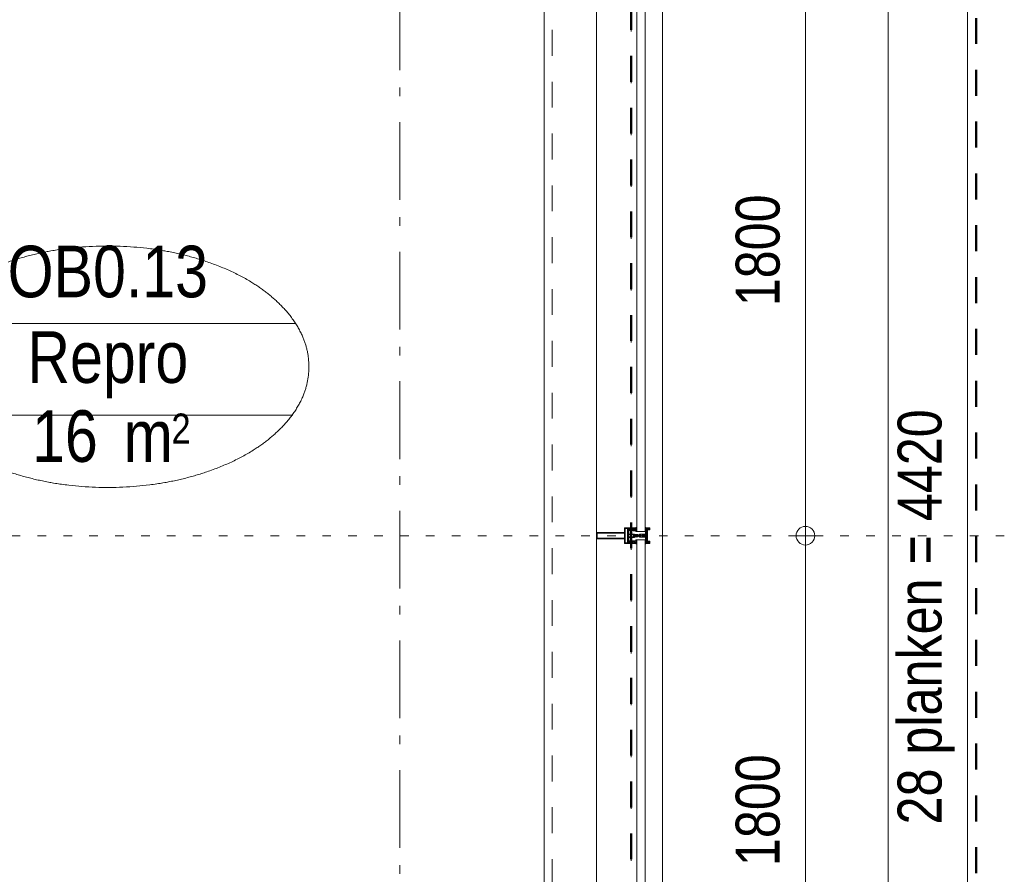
# Model space of a CAD drawing. Header units: millimetres. Extents: x 18442 to 242186, y -49554 to 63508.
# Tile 110 of 175: x 235818 to 238986, y -40047 to -37299. Entities that reach past the tile are written whole.
import ezdxf
from ezdxf.enums import TextEntityAlignment as Align

# ---------------------------------------------------------------- set-up
doc = ezdxf.new("R2010")
doc.units = ezdxf.units.MM
doc.header["$LTSCALE"] = 400
doc.header["$PDMODE"] = 1
doc.header["$PDSIZE"] = 15
for name, pattern in [('STYLE_01', [0.416641, 0.208282, -0.208359]), ('STYLE_05', [0.208282, 0.069427, -0.138855]), ('STYLE_06', [1.041641, 0.625, -0.208282, 0.069427, -0.138931])]:
    doc.linetypes.add(name, pattern=pattern)
for name, color, linetype, lineweight in [('1800_GRID', 9, 'STYLE_01', 9), ('Dimension-Buitengevel', 92, 'Continuous', 25), ('mat-glas', 140, 'Continuous', 15), ('None', 7, 'Continuous', 9), ('Ruimtenummers', 92, 'Continuous', 25)]:
    doc.layers.add(name, color=color, linetype=linetype, lineweight=lineweight)
doc.styles.add('Abadi MT Condensed Light', font='txt', dxfattribs={"height": 176.388889})
doc.styles.add('Arial Narrow', font='ARIALN.TTF', dxfattribs={"height": 211.666667})
doc.styles.get("Standard").update_dxf_attribs({"font": 'arial.ttf'})

# ---------------------------------------------------------------- blocks, each defined once
blk = doc.blocks.new('*U683')
at = {"layer": 'None', "color": 8, "linetype": 'Continuous', "lineweight": 9, "flags": 128}
for points in [[(58396.9, -32735), (58381.1, -32735), (58381.1, -32733.1), (58381.1, -32686.9), (58381.1, -32685), (58396.9, -32685), (58396.9, -32687.9), (58392.3, -32687.9), (58392.3, -32687.4), (58390.9, -32687.4), (58390.9, -32687.9), (58389, -32687.9), (58388.7, -32688.1), (58384.6, -32688.1), (58384.6, -32688.1, 0.414214), (58382.9, -32689.8), (58382.9, -32689.8), (58382.9, -32689.9, 0.414214), (58384.6, -32691.6), (58388.7, -32691.6), (58389, -32691.8), (58390.9, -32691.8), (58390.9, -32692.3), (58392.3, -32692.3), (58392.3, -32691.8), (58396.9, -32691.8), (58396.9, -32693.7), (58384.1, -32693.7), (58384.1, -32693.7, 0.414214), (58382.9, -32694.9), (58382.9, -32694.9), (58382.9, -32703.4), (58382.9, -32703.5, 0.414214), (58384.1, -32704.7), (58401.1, -32704.7), (58401.1, -32706.1), (58403.9, -32706.1), (58404.3, -32705.7), (58404.7, -32706.1), (58405.3, -32706.1), (58405.7, -32705.7), (58406.1, -32706.1), (58406.7, -32706.1), (58407.1, -32705.7), (58408, -32706.1), (58412.9, -32706.1), (58412.9, -32707.8), (58402.1, -32707.8), (58402.1, -32707.8, 0.414214), (58399.9, -32710), (58399.9, -32710), (58399.9, -32710, 0.414214), (58402.1, -32712.2), (58412.9, -32712.2), (58412.9, -32713.9), (58408, -32713.9), (58407.1, -32714.3), (58406.7, -32713.9), (58406.1, -32713.9), (58405.7, -32714.3), (58405.3, -32713.9), (58404.7, -32713.9), (58404.3, -32714.3), (58403.9, -32713.9), (58401.1, -32713.9), (58401.1, -32715.3), (58384.1, -32715.3), (58384.1, -32715.3, 0.414214), (58382.9, -32716.5), (58382.9, -32716.6), (58382.9, -32725.1), (58382.9, -32725.1, 0.414214), (58384.1, -32726.3), (58396.9, -32726.3), (58396.9, -32728.2), (58392.3, -32728.2), (58392.3, -32727.7), (58390.9, -32727.7), (58390.9, -32728.2), (58389, -32728.2), (58388.7, -32728.4), (58384.6, -32728.4), (58384.6, -32728.4, 0.414214), (58382.9, -32730.1), (58382.9, -32730.2), (58382.9, -32730.2, 0.414214), (58384.6, -32731.9), (58388.7, -32731.9), (58389, -32732.1), (58390.9, -32732.1), (58390.9, -32732.6), (58392.3, -32732.6), (58392.3, -32732.1), (58396.9, -32732.1)], [(58409.1, -32695.2), (58409.1, -32695.2, -0.390793), (58407.8, -32696.7), (58407.8, -32696.7, -0.390793), (58406.1, -32695.6), (58406.1, -32695.6, 0.352623), (58404.1, -32694), (58397.4, -32694), (58397.4, -32694, -0.414214), (58397.1, -32693.7), (58397.1, -32692.4), (58397.2, -32691.9), (58397.2, -32691.9, 0.520293), (58397.1, -32691.6), (58394.4, -32691.6), (58394.3, -32691.8), (58392.3, -32691.8), (58392.3, -32691.8, 0.577863), (58392, -32691.8), (58392, -32691.9), (58392, -32691.9, -0.366605), (58391.7, -32692.2), (58391.7, -32692.2, -0.366605), (58391.4, -32692), (58391.4, -32692, 0.130834), (58390.4, -32690.7), (58390.4, -32690.7, -0.439074), (58390.4, -32689.3), (58390.4, -32689.3, 0.133252), (58391.4, -32688), (58391.4, -32688, -0.366605), (58391.7, -32687.8), (58391.7, -32687.8, -0.366605), (58392, -32688), (58392, -32688.1), (58392, -32688.1, 0.577455), (58392.3, -32688.2), (58394.3, -32688.2), (58394.4, -32688.3), (58397.1, -32688.3), (58397.1, -32688.3, 0.52048), (58397.2, -32688.1), (58397.1, -32687.6), (58397.1, -32685.3), (58397.1, -32685.3, -0.414214), (58397.4, -32685), (58405.2, -32685), (58405.2, -32685, 0.255976), (58406.8, -32684.1), (58406.8, -32684.1, -0.749676), (58409.1, -32684.7), (58409.1, -32688.8), (58409.1, -32688.8, -0.414214), (58407.1, -32690.8), (58407.1, -32690.8, 0.402808), (58406.6, -32691.3), (58406.6, -32691.3, 0.402808), (58407, -32691.8), (58407, -32691.8, -0.233259), (58407.4, -32692), (58407.9, -32695.4), (58407.9, -32695.4, 0.419014), (58408, -32695.5), (58408, -32695.5, 0.419014), (58408.1, -32695.4), (58408.1, -32694), (58408.1, -32694, -0.414214), (58408.6, -32693.5), (58408.6, -32693.5, -0.414214), (58409.1, -32694)], [(58400.1, -32687), (58400.1, -32687, 0.414214), (58399.3, -32687.9), (58399.3, -32687.9, 0.414214), (58400.1, -32688.7), (58403, -32688.7), (58403, -32688.7, 0.414214), (58403.9, -32687.9), (58403.9, -32687.9, 0.414214), (58403, -32687)], [(58406.1, -32689.2), (58406.1, -32689.2, 0.552342), (58407.3, -32689.8), (58407.3, -32689.8, 0.263556), (58408.3, -32688.1), (58408.3, -32684.6), (58408.3, -32684.6, 0.437017), (58407.9, -32684.3), (58407.9, -32684.3, 0.437017), (58407.7, -32684.7), (58407.7, -32684.7, -0.396568), (58406.4, -32686.3), (58406.4, -32686.3, 0.418874), (58405.8, -32686.8)], [(58392.1, -32689, 0.29188), (58391.6, -32689.2), (58391.2, -32689.7), (58391.2, -32689.7, 0.344328), (58391.2, -32690.3), (58391.6, -32690.8), (58391.6, -32690.8, 0.29188), (58392.1, -32691), (58393.8, -32690.6), (58393.8, -32690.6, 0.348796), (58394.3, -32690), (58394.3, -32690, 0.348796), (58393.8, -32689.4), (58392.1, -32689)], [(58403.9, -32691.2, 0.414214), (58403, -32690.3), (58400.1, -32690.3), (58400.1, -32690.3, 0.414214), (58399.3, -32691.2), (58399.3, -32691.2, 0.414214), (58400.1, -32692), (58403, -32692), (58403, -32692, 0.414214), (58403.9, -32691.2)], [(58409.1, -32724.8), (58409.1, -32724.8, 0.390793), (58407.8, -32723.3), (58407.8, -32723.3, 0.390793), (58406.1, -32724.4), (58406.1, -32724.4, -0.352623), (58404.1, -32726), (58397.4, -32726), (58397.4, -32726, 0.414214), (58397.1, -32726.3), (58397.1, -32727.6), (58397.2, -32728.1), (58397.2, -32728.1, -0.520293), (58397.1, -32728.4), (58394.4, -32728.4), (58394.3, -32728.2), (58392.3, -32728.2), (58392.3, -32728.2, -0.577863), (58392, -32728.2), (58392, -32728.1), (58392, -32728.1, 0.366605), (58391.7, -32727.8), (58391.7, -32727.8, 0.366605), (58391.4, -32728), (58391.4, -32728, -0.130834), (58390.4, -32729.3), (58390.4, -32729.3, 0.439074), (58390.4, -32730.7), (58390.4, -32730.7, -0.133252), (58391.4, -32732), (58391.4, -32732, 0.366605), (58391.7, -32732.2), (58391.7, -32732.2, 0.366605), (58392, -32732), (58392, -32731.9), (58392, -32731.9, -0.577455), (58392.3, -32731.8), (58394.3, -32731.8), (58394.4, -32731.7), (58397.1, -32731.7), (58397.1, -32731.7, -0.52048), (58397.2, -32731.9), (58397.1, -32732.4), (58397.1, -32734.7), (58397.1, -32734.7, 0.414214), (58397.4, -32735), (58405.2, -32735), (58405.2, -32735, -0.255976), (58406.8, -32735.9), (58406.8, -32735.9, 0.749676), (58409.1, -32735.3), (58409.1, -32731.2), (58409.1, -32731.2, 0.414214), (58407.1, -32729.2), (58407.1, -32729.2, -0.402808), (58406.6, -32728.7), (58406.6, -32728.7, -0.402808), (58407, -32728.2), (58407, -32728.2, 0.233259), (58407.4, -32728), (58407.9, -32724.6), (58407.9, -32724.6, -0.419014), (58408, -32724.5), (58408, -32724.5, -0.419014), (58408.1, -32724.6), (58408.1, -32726), (58408.1, -32726, 0.414214), (58408.6, -32726.5), (58408.6, -32726.5, 0.414214), (58409.1, -32726)], [(58392.1, -32731, -0.29188), (58391.6, -32730.8), (58391.2, -32730.3), (58391.2, -32730.3, -0.344328), (58391.2, -32729.7), (58391.6, -32729.2), (58391.6, -32729.2, -0.29188), (58392.1, -32729), (58393.8, -32729.4), (58393.8, -32729.4, -0.348796), (58394.3, -32730), (58394.3, -32730, -0.348796), (58393.8, -32730.6), (58392.1, -32731)], [(58403.9, -32728.8, -0.414214), (58403, -32729.7), (58400.1, -32729.7), (58400.1, -32729.7, -0.414214), (58399.3, -32728.8), (58399.3, -32728.8, -0.414214), (58400.1, -32728), (58403, -32728), (58403, -32728, -0.414214), (58403.9, -32728.8)], [(58400.1, -32733), (58400.1, -32733, -0.414214), (58399.3, -32732.1), (58399.3, -32732.1, -0.414214), (58400.1, -32731.3), (58403, -32731.3), (58403, -32731.3, -0.414214), (58403.9, -32732.1), (58403.9, -32732.1, -0.414214), (58403, -32733)], [(58406.1, -32730.8), (58406.1, -32730.8, -0.552342), (58407.3, -32730.2), (58407.3, -32730.2, -0.263556), (58408.3, -32731.9), (58408.3, -32735.4), (58408.3, -32735.4, -0.437017), (58407.9, -32735.7), (58407.9, -32735.7, -0.437017), (58407.7, -32735.3), (58407.7, -32735.3, 0.396568), (58406.4, -32733.7), (58406.4, -32733.7, -0.418874), (58405.8, -32733.2)]]:
    blk.add_lwpolyline(points, format="xyb", close=True, dxfattribs=at)
blk.add_lwpolyline([(58382.9, -32714), (58398.6, -32714), (58398.6, -32706), (58382.9, -32706)], close=True, dxfattribs=at)
blk = doc.blocks.new('*U684')
at = {"layer": 'None', "color": 7}
blk.add_blockref('*U683', (0, 0), dxfattribs=at)
blk = doc.blocks.new('*U685')
at = {"layer": 'None', "color": 8, "linetype": 'Continuous', "lineweight": 9, "flags": 128}
for points in [[(58279.1, -32700), (58279.1, -32720), (58369.1, -32720), (58369.1, -32735), (58381.1, -32735), (58381.1, -32685), (58369.1, -32685), (58369.1, -32700)], [(58371.1, -32718), (58371.1, -32702), (58371.1, -32687), (58379.1, -32687), (58379.1, -32733), (58371.1, -32733)], [(58281.1, -32702), (58369.1, -32702), (58369.1, -32718), (58281.1, -32718)]]:
    blk.add_lwpolyline(points, close=True, dxfattribs=at)
blk = doc.blocks.new('*U686')
at = {"layer": 'None', "color": 7}
for name in ['*U685', '*U684']:
    blk.add_blockref(name, (0, 0), dxfattribs=at)
blk = doc.blocks.new('*U687')
at = {"layer": 'None', "color": 8, "linetype": 'Continuous', "lineweight": 9}
for p, q in [((58439.2, -32686), (58443.2, -32687)), ((58439.2, -32708), (58439.2, -32686)), ((58443.2, -32687), (58444.2, -32686)), ((58444.2, -32686), (58446.2, -32687)), ((58446.2, -32687), (58447.2, -32688)), ((58447.2, -32688), (58449.2, -32688)), ((58449.2, -32688), (58449.2, -32689)), ((58437.2, -32710), (58438.2, -32708)), ((58438.2, -32711), (58437.2, -32710)), ((58438.2, -32708), (58439.2, -32708)), ((58439.2, -32711), (58438.2, -32711)), ((58439.2, -32733), (58439.2, -32711)), ((58442.2, -32689), (58441.2, -32690)), ((58441.2, -32690), (58441.2, -32730)), ((58448.2, -32689), (58442.2, -32689)), ((58449.2, -32689), (58448.2, -32689)), ((58443.2, -32732), (58439.2, -32733)), ((58441.2, -32730), (58442.2, -32730)), ((58442.2, -32730), (58448.2, -32730)), ((58444.2, -32733), (58443.2, -32732)), ((58446.2, -32732), (58444.2, -32733)), ((58447.2, -32732), (58446.2, -32732)), ((58449.2, -32731), (58447.2, -32732)), ((58448.2, -32730), (58449.2, -32730)), ((58449.2, -32730), (58449.2, -32731))]:
    blk.add_line(p, q, dxfattribs=at)
at = {"layer": 'None', "color": 8, "linetype": 'Continuous', "lineweight": 9, "flags": 128}
blk.add_lwpolyline([(58439.2, -32733), (58439.2, -32711), (58438.2, -32711), (58437.2, -32710), (58438.2, -32708), (58439.2, -32708), (58439.2, -32686), (58443.2, -32687), (58443.2, -32687), (58443.2, -32687), (58444.2, -32686), (58444.2, -32686), (58446.2, -32687), (58447.2, -32688), (58449.2, -32688), (58449.2, -32689), (58449.2, -32689), (58448.2, -32689), (58442.2, -32689), (58441.2, -32690), (58441.2, -32730), (58442.2, -32730), (58448.2, -32730), (58449.2, -32730), (58449.2, -32731), (58449.2, -32731), (58447.2, -32732), (58446.2, -32732), (58444.2, -32733), (58444.2, -32733), (58443.2, -32732), (58443.2, -32732), (58443.2, -32732)], close=True, dxfattribs=at)
at = {"layer": 'None', "color": 0, "flags": 1}
blk.add_attdef('GRUPPE', (58437.2, -32740.6), '', height=4.23, dxfattribs=at)
blk = doc.blocks.new('*U688')
at = {"layer": 'None', "color": 8, "linetype": 'Continuous', "lineweight": 9}
for p, q in [((58404.2, -32710), (58405.2, -32709)), ((58405.2, -32711), (58404.2, -32710)), ((58405.2, -32709), (58406.2, -32708)), ((58406.2, -32709), (58405.2, -32710)), ((58405.2, -32710), (58406.2, -32711)), ((58406.2, -32712), (58405.2, -32711)), ((58406.2, -32708), (58407.2, -32708)), ((58408.2, -32709), (58406.2, -32709)), ((58406.2, -32711), (58408.2, -32711)), ((58407.2, -32712), (58406.2, -32712)), ((58407.2, -32708), (58409.2, -32708)), ((58409.2, -32712), (58407.2, -32712)), ((58409.2, -32709), (58408.2, -32709)), ((58408.2, -32711), (58409.2, -32711)), ((58409.2, -32708), (58410.2, -32708)), ((58410.2, -32709), (58409.2, -32709)), ((58409.2, -32711), (58410.2, -32711)), ((58410.2, -32712), (58409.2, -32712)), ((58410.2, -32708), (58412.2, -32708)), ((58412.2, -32709), (58410.2, -32709)), ((58410.2, -32711), (58412.2, -32711)), ((58412.2, -32712), (58410.2, -32712)), ((58412.2, -32708), (58414.2, -32708)), ((58414.2, -32709), (58412.2, -32709)), ((58412.2, -32711), (58413.2, -32711)), ((58414.2, -32712), (58412.2, -32712)), ((58413.2, -32711), (58414.2, -32711)), ((58414.2, -32708), (58415.2, -32708)), ((58416.2, -32709), (58414.2, -32709)), ((58414.2, -32711), (58416.2, -32711)), ((58415.2, -32712), (58414.2, -32712)), ((58415.2, -32708), (58416.2, -32708)), ((58416.2, -32712), (58415.2, -32712)), ((58416.2, -32708), (58417.2, -32707)), ((58417.2, -32710), (58416.2, -32709)), ((58416.2, -32711), (58417.2, -32710)), ((58417.2, -32713), (58416.2, -32712)), ((58417.2, -32707), (58417.2, -32705)), ((58417.2, -32705), (58434.2, -32705)), ((58417.2, -32715), (58417.2, -32713)), ((58434.2, -32715), (58417.2, -32715)), ((58419.2, -32709), (58418.2, -32710)), ((58418.2, -32710), (58419.2, -32712)), ((58419.2, -32706), (58419.2, -32707)), ((58422.2, -32706), (58419.2, -32706)), ((58419.2, -32707), (58419.2, -32709)), ((58419.2, -32712), (58419.2, -32713)), ((58419.2, -32713), (58419.2, -32714)), ((58419.2, -32714), (58422.2, -32714)), ((58421.2, -32710), (58422.2, -32708)), ((58422.2, -32712), (58421.2, -32710)), ((58423.2, -32707), (58422.2, -32706)), ((58422.2, -32707), (58423.2, -32707)), ((58422.2, -32708), (58422.2, -32707)), ((58422.2, -32713), (58422.2, -32712)), ((58423.2, -32713), (58422.2, -32713)), ((58422.2, -32714), (58423.2, -32713)), ((58428.2, -32707), (58426.2, -32709)), ((58426.2, -32709), (58426.2, -32711)), ((58426.2, -32711), (58428.2, -32713)), ((58429.2, -32706), (58428.2, -32707)), ((58428.2, -32713), (58429.2, -32714)), ((58433.2, -32706), (58429.2, -32706)), ((58429.2, -32714), (58433.2, -32714)), ((58433.2, -32707), (58433.2, -32706)), ((58434.2, -32707), (58433.2, -32707)), ((58433.2, -32713), (58434.2, -32713)), ((58433.2, -32714), (58433.2, -32713)), ((58434.2, -32705), (58435.2, -32705)), ((58435.2, -32707), (58434.2, -32707)), ((58434.2, -32713), (58435.2, -32713)), ((58435.2, -32715), (58434.2, -32715)), ((58435.2, -32705), (58435.2, -32706)), ((58435.2, -32706), (58435.2, -32707)), ((58435.2, -32713), (58435.2, -32714)), ((58435.2, -32714), (58435.2, -32715))]:
    blk.add_line(p, q, dxfattribs=at)
at = {"layer": 'None', "color": 8, "linetype": 'Continuous', "lineweight": 9, "flags": 128}
for points in [[(58417.2, -32705), (58434.2, -32705), (58435.2, -32705), (58435.2, -32706), (58435.2, -32707), (58434.2, -32707), (58433.2, -32707), (58433.2, -32707), (58433.2, -32706), (58429.2, -32706), (58428.2, -32707), (58426.2, -32709), (58426.2, -32711), (58428.2, -32713), (58429.2, -32714), (58433.2, -32714), (58433.2, -32713), (58433.2, -32713), (58434.2, -32713), (58435.2, -32713), (58435.2, -32714), (58435.2, -32715), (58434.2, -32715), (58417.2, -32715), (58417.2, -32713), (58416.2, -32712), (58415.2, -32712), (58414.2, -32712), (58412.2, -32712), (58410.2, -32712), (58410.2, -32712), (58410.2, -32712), (58409.2, -32712), (58407.2, -32712), (58406.2, -32712), (58405.2, -32711), (58405.2, -32711), (58404.2, -32710), (58405.2, -32709), (58405.2, -32709), (58406.2, -32708), (58407.2, -32708), (58409.2, -32708), (58410.2, -32708), (58410.2, -32708), (58410.2, -32708), (58412.2, -32708), (58414.2, -32708), (58415.2, -32708), (58416.2, -32708), (58417.2, -32707)], [(58419.2, -32713), (58419.2, -32714), (58422.2, -32714), (58423.2, -32713), (58423.2, -32713), (58422.2, -32713), (58422.2, -32712), (58421.2, -32710), (58422.2, -32708), (58422.2, -32707), (58423.2, -32707), (58422.2, -32706), (58419.2, -32706), (58419.2, -32707), (58419.2, -32709), (58418.2, -32710), (58419.2, -32712)]]:
    blk.add_lwpolyline(points, close=True, dxfattribs=at)
blk.add_lwpolyline([(58416.2, -32711), (58417.2, -32710), (58416.2, -32709), (58414.2, -32709), (58414.2, -32709), (58412.2, -32709), (58410.2, -32709), (58409.2, -32709), (58409.2, -32709), (58408.2, -32709), (58408.2, -32709), (58406.2, -32709), (58405.2, -32710), (58406.2, -32711), (58408.2, -32711), (58408.2, -32711), (58409.2, -32711), (58409.2, -32711), (58410.2, -32711), (58412.2, -32711), (58413.2, -32711), (58413.2, -32711), (58414.2, -32711), (58414.2, -32711), (58416.2, -32711)], dxfattribs=at)
at = {"layer": 'None', "color": 0, "flags": 1}
blk.add_attdef('GRUPPE', (58404.2, -32722.6), '', height=4.23, dxfattribs=at)
blk = doc.blocks.new('*U689')
at = {"layer": 'None', "color": 8, "linetype": 'Continuous', "lineweight": 9}
for p, q in [((58436.2, -32683), (58436.2, -32685)), ((58437.2, -32683), (58436.2, -32683)), ((58436.2, -32685), (58437.2, -32686)), ((58437.2, -32687), (58436.2, -32688)), ((58436.2, -32688), (58437.2, -32689)), ((58437.2, -32684), (58437.2, -32683)), ((58438.2, -32685), (58437.2, -32684)), ((58437.2, -32686), (58437.2, -32687)), ((58439.2, -32685), (58438.2, -32685)), ((58439.2, -32708), (58439.2, -32685)), ((58431.2, -32707), (58428.2, -32709)), ((58428.2, -32709), (58428.2, -32710)), ((58428.2, -32710), (58428.2, -32711)), ((58428.2, -32711), (58431.2, -32713)), ((58429.2, -32710), (58430.2, -32709)), ((58430.2, -32711), (58429.2, -32710)), ((58430.2, -32709), (58434.2, -32709)), ((58434.2, -32711), (58430.2, -32711)), ((58431.2, -32706), (58431.2, -32707)), ((58432.2, -32707), (58431.2, -32706)), ((58431.2, -32714), (58432.2, -32713)), ((58431.2, -32713), (58431.2, -32714)), ((58432.2, -32708), (58432.2, -32707)), ((58434.2, -32708), (58432.2, -32708)), ((58432.2, -32712), (58434.2, -32712)), ((58432.2, -32713), (58432.2, -32712)), ((58436.2, -32707), (58434.2, -32708)), ((58434.2, -32709), (58435.2, -32710)), ((58435.2, -32710), (58434.2, -32711)), ((58434.2, -32712), (58436.2, -32713)), ((58437.2, -32689), (58436.2, -32690)), ((58436.2, -32690), (58437.2, -32691)), ((58437.2, -32691), (58436.2, -32692)), ((58436.2, -32692), (58436.2, -32693)), ((58436.2, -32693), (58437.2, -32693)), ((58436.2, -32694), (58436.2, -32695)), ((58437.2, -32694), (58436.2, -32694)), ((58436.2, -32695), (58437.2, -32695)), ((58436.2, -32696), (58436.2, -32697)), ((58437.2, -32696), (58436.2, -32696)), ((58436.2, -32697), (58437.2, -32699)), ((58437.2, -32707), (58436.2, -32707)), ((58436.2, -32713), (58437.2, -32713)), ((58437.2, -32693), (58437.2, -32694)), ((58437.2, -32695), (58437.2, -32696)), ((58437.2, -32699), (58437.2, -32705)), ((58437.2, -32705), (58437.2, -32707)), ((58437.2, -32710), (58438.2, -32709)), ((58438.2, -32711), (58437.2, -32710)), ((58437.2, -32713), (58437.2, -32715)), ((58437.2, -32715), (58437.2, -32721)), ((58438.2, -32709), (58439.2, -32708)), ((58439.2, -32712), (58438.2, -32711)), ((58439.2, -32735), (58439.2, -32712)), ((58437.2, -32721), (58436.2, -32723)), ((58436.2, -32723), (58436.2, -32724)), ((58436.2, -32724), (58437.2, -32724)), ((58436.2, -32725), (58436.2, -32726)), ((58437.2, -32725), (58436.2, -32725)), ((58436.2, -32726), (58437.2, -32726)), ((58436.2, -32727), (58436.2, -32728)), ((58437.2, -32727), (58436.2, -32727)), ((58436.2, -32728), (58437.2, -32729)), ((58437.2, -32729), (58436.2, -32730)), ((58436.2, -32730), (58437.2, -32731)), ((58437.2, -32731), (58436.2, -32732)), ((58436.2, -32732), (58437.2, -32733)), ((58437.2, -32733), (58436.2, -32735)), ((58436.2, -32735), (58436.2, -32737)), ((58436.2, -32737), (58437.2, -32737)), ((58437.2, -32724), (58437.2, -32725)), ((58437.2, -32726), (58437.2, -32727)), ((58437.2, -32736), (58439.2, -32735)), ((58437.2, -32737), (58437.2, -32736))]:
    blk.add_line(p, q, dxfattribs=at)
at = {"layer": 'None', "color": 8, "linetype": 'Continuous', "lineweight": 9, "flags": 128}
blk.add_lwpolyline([(58439.2, -32685), (58438.2, -32685), (58437.2, -32684), (58437.2, -32683), (58436.2, -32683), (58436.2, -32683), (58436.2, -32683), (58436.2, -32683), (58436.2, -32683), (58436.2, -32683), (58436.2, -32685), (58437.2, -32686), (58437.2, -32687), (58436.2, -32688), (58436.2, -32688), (58436.2, -32688), (58436.2, -32688), (58436.2, -32688), (58437.2, -32689), (58437.2, -32689), (58437.2, -32689), (58437.2, -32689), (58437.2, -32689), (58436.2, -32690), (58436.2, -32690), (58436.2, -32690), (58436.2, -32690), (58436.2, -32690), (58437.2, -32691), (58437.2, -32691), (58437.2, -32691), (58437.2, -32691), (58436.2, -32692), (58436.2, -32692), (58436.2, -32692), (58436.2, -32692), (58436.2, -32693), (58437.2, -32693), (58437.2, -32693), (58437.2, -32694), (58437.2, -32694), (58436.2, -32694), (58436.2, -32694), (58436.2, -32694), (58436.2, -32695), (58436.2, -32695), (58437.2, -32695), (58437.2, -32695), (58437.2, -32696), (58437.2, -32696), (58437.2, -32696), (58436.2, -32696), (58436.2, -32696), (58436.2, -32697), (58436.2, -32697), (58436.2, -32697), (58436.2, -32697), (58437.2, -32699), (58437.2, -32705), (58437.2, -32707), (58436.2, -32707), (58434.2, -32708), (58432.2, -32708), (58432.2, -32708), (58432.2, -32708), (58432.2, -32707), (58432.2, -32707), (58431.2, -32706), (58431.2, -32707), (58428.2, -32709), (58428.2, -32710), (58428.2, -32711), (58431.2, -32713), (58431.2, -32714), (58432.2, -32713), (58432.2, -32713), (58432.2, -32712), (58432.2, -32712), (58432.2, -32712), (58434.2, -32712), (58436.2, -32713), (58437.2, -32713), (58437.2, -32715), (58437.2, -32721), (58436.2, -32723), (58436.2, -32723), (58436.2, -32723), (58436.2, -32723), (58436.2, -32724), (58436.2, -32724), (58437.2, -32724), (58437.2, -32724), (58437.2, -32724), (58437.2, -32725), (58436.2, -32725), (58436.2, -32725), (58436.2, -32726), (58436.2, -32726), (58436.2, -32726), (58437.2, -32726), (58437.2, -32726), (58437.2, -32727), (58437.2, -32727), (58436.2, -32727), (58436.2, -32728), (58436.2, -32728), (58436.2, -32728), (58436.2, -32728), (58437.2, -32729), (58437.2, -32729), (58437.2, -32729), (58437.2, -32729), (58437.2, -32729), (58436.2, -32730), (58436.2, -32730), (58436.2, -32730), (58436.2, -32730), (58436.2, -32730), (58437.2, -32731), (58437.2, -32731), (58437.2, -32731), (58437.2, -32731), (58437.2, -32731), (58436.2, -32732), (58436.2, -32732), (58436.2, -32732), (58436.2, -32732), (58436.2, -32732), (58437.2, -32733), (58437.2, -32733), (58436.2, -32735), (58436.2, -32737), (58436.2, -32737), (58436.2, -32737), (58436.2, -32737), (58436.2, -32737), (58436.2, -32737), (58437.2, -32737), (58437.2, -32736), (58439.2, -32735), (58439.2, -32712), (58439.2, -32712), (58438.2, -32711), (58437.2, -32710), (58438.2, -32709), (58439.2, -32708), (58439.2, -32708), (58439.2, -32685)], dxfattribs=at)
blk.add_lwpolyline([(58430.2, -32711), (58429.2, -32710), (58430.2, -32709), (58434.2, -32709), (58435.2, -32710), (58434.2, -32711)], close=True, dxfattribs=at)
at = {"layer": 'None', "color": 0, "flags": 1}
blk.add_attdef('GRUPPE', (58428.2, -32744.6), '', height=4.23, dxfattribs=at)
blk = doc.blocks.new('*U690')
at = {"layer": 'None', "color": 8, "linetype": 'Continuous', "lineweight": 9}
for p, q in [((58451.2, -32685), (58439.2, -32685)), ((58439.2, -32685), (58439.2, -32686)), ((58439.2, -32686), (58443.2, -32687)), ((58443.2, -32687), (58444.2, -32686)), ((58444.2, -32686), (58450.2, -32686)), ((58450.2, -32686), (58450.2, -32690)), ((58451.2, -32691), (58451.2, -32685)), ((58442.2, -32690), (58442.2, -32729)), ((58450.2, -32690), (58442.2, -32690)), ((58443.2, -32691), (58451.2, -32691)), ((58443.2, -32728), (58443.2, -32691)), ((58443.2, -32733), (58439.2, -32734)), ((58439.2, -32734), (58439.2, -32735)), ((58439.2, -32735), (58451.2, -32735)), ((58442.2, -32729), (58450.2, -32729)), ((58451.2, -32728), (58443.2, -32728)), ((58443.2, -32734), (58443.2, -32733)), ((58450.2, -32734), (58443.2, -32734)), ((58450.2, -32729), (58450.2, -32734)), ((58451.2, -32735), (58451.2, -32728))]:
    blk.add_line(p, q, dxfattribs=at)
blk.add_lwpolyline([(58439.2, -32685), (58439.2, -32686), (58443.2, -32687), (58444.2, -32686), (58450.2, -32686), (58450.2, -32690), (58442.2, -32690), (58442.2, -32729), (58450.2, -32729), (58450.2, -32734), (58443.2, -32734), (58443.2, -32733), (58439.2, -32734), (58439.2, -32735), (58451.2, -32735), (58451.2, -32728), (58443.2, -32728), (58443.2, -32691), (58451.2, -32691), (58451.2, -32685)], close=True, dxfattribs=at)
at = {"layer": 'None', "color": 3}
for name in ['*U689', '*U687', '*U688']:
    blk.add_blockref(name, (0, 0), dxfattribs=at)
blk = doc.blocks.new('*U691')
at = {"layer": 'None', "color": 7}
for name in ['*U686', '*U690']:
    blk.add_blockref(name, (0, 0), dxfattribs=at)
blk = doc.blocks.new('*U755')
at = {"layer": 'mat-glas', "color": 140, "linetype": 'Continuous', "lineweight": 15}
for points in [[(58436.1, -32697), (58436.1, -30923), (58409.1, -30923), (58409.1, -32697)], [(58409.1, -32723.3), (58409.1, -34497), (58436.1, -34497), (58436.1, -32723.3)]]:
    blk.add_lwpolyline(points, close=True, dxfattribs=at)
at = {"layer": 'None', "color": 43, "linetype": 'Continuous', "lineweight": 9}
for p, q in [((58111.1, -20069.5), (58111.1, -34975.5)), ((58491.1, -20069.5), (58491.1, -35355.5))]:
    blk.add_line(p, q, dxfattribs=at)
at = {"layer": 'None', "color": 8, "linetype": 'Continuous', "lineweight": 5}
blk.add_line((58280.1, -20135), (58279.1, -35153), dxfattribs=at)
at = {"layer": 'None', "color": 8, "linetype": 'STYLE_01', "lineweight": 5}
for points in [[(43205.4, -35000), (58136.1, -35000), (58136.1, -20069.5)], [(43205.4, -35255), (58391.1, -35255), (58391.1, -20069.5)]]:
    blk.add_lwpolyline(points, dxfattribs=at)
at = {"layer": 'None', "color": 7}
blk.add_blockref('*U691', (0, 0), dxfattribs=at)
blk = doc.blocks.new('*U1641')
at = {"layer": 'Dimension-Buitengevel', "color": 43, "insert": (58727, -31972.3), "char_height": 141.11, "attachment_point": 1, "rotation": 90, "style": 'Abadi MT Condensed Light'}
blk.add_mtext('1800', dxfattribs=at)
blk = doc.blocks.new('*U1642')
at = {"layer": 'Dimension-Buitengevel', "color": 43, "insert": (58727, -33772.3), "char_height": 141.11, "attachment_point": 1, "rotation": 90, "style": 'Abadi MT Condensed Light'}
blk.add_mtext('1800', dxfattribs=at)
blk = doc.blocks.new('Ruimtenummer UV 50')
at = {"layer": 'Ruimtenummers', "color": 8, "lineweight": 5}
for p, q in [((602.2, 156.5), (-602.3, 156.5)), ((594.7, -137.5), (-594.8, -137.5))]:
    blk.add_line(p, q, dxfattribs=at)
blk.add_open_spline([(-323.4, 353.8), (-173.3, 405.8), (173.3, 405.8), (323.4, 353.8), (473.5, 301.8), (560.1, 211.8), (646.8, 121.7), (646.8, 17.7), (646.8, -86.3), (560.1, -176.3), (473.5, -266.4), (323.4, -318.4), (173.3, -370.4), (-173.3, -370.4), (-323.4, -318.4), (-473.5, -266.4), (-560.2, -176.3), (-646.8, -86.3), (-646.8, 17.7), (-646.8, 121.7), (-560.2, 211.8), (-473.5, 301.8), (-323.4, 353.8)], degree=2, knots=[0, 0, 0, 0.09962, 0.19924, 0.19924, 0.283607, 0.283607, 0.349619, 0.349619, 0.415638, 0.415638, 0.5, 0.5, 0.59962, 0.69924, 0.69924, 0.783607, 0.783607, 0.849619, 0.849619, 0.915638, 0.915638, 1, 1, 1], dxfattribs=at)
at = {"layer": 'Ruimtenummers', "attachment_point": 2, "style": 'Arial Narrow'}
for s, insert, char_height in [(' 2', (220.1, -132.8), 96.8), (' m', (103.6, -122.2), 165.95)]:
    blk.add_mtext(s, dxfattribs=dict(at, insert=insert, char_height=char_height))
at = {"layer": 'Ruimtenummers', "style": 'Arial Narrow'}
for tag, p in [('Nummer', (0, 406.9)), ('Naam', (0, 131.7)), ('Oppervlak', (-137.9, -122.2))]:
    blk.add_attdef(tag, text='', height=165.9, dxfattribs=at).set_placement(p, align=Align.TOP_CENTER)
blk = doc.blocks.new('*U2084')
at = {"layer": 'None', "color": 140, "linetype": 'Continuous', "lineweight": 15}
blk.add_line((59217.1, -24400), (59217.1, -35355.5), dxfattribs=at)
blk = doc.blocks.new('*U2089')
at = {"layer": 'Dimension-Buitengevel', "color": 43, "insert": (59247.9, -33638.5), "char_height": 141.111, "attachment_point": 1, "rotation": 90, "style": 'Abadi MT Condensed Light'}
blk.add_mtext('28 planken = 4420', dxfattribs=at)
blk = doc.blocks.new('*U2425')
at = {"layer": '1800_GRID', "color": 43, "linetype": 'STYLE_05', "lineweight": 9}
blk.add_line((59591.1, -32710), (29270.1, -32710), dxfattribs=at)
blk = doc.blocks.new('*U2429')
at = {"layer": '1800_GRID', "color": 7}
blk.add_blockref('*U2425', (0, 0), dxfattribs=at)
blk = doc.blocks.new('*U2434')
at = {"layer": '1800_GRID', "color": 43, "linetype": 'STYLE_05', "lineweight": 9}
blk.add_line((59591.1, -32710), (29270.1, -32710), dxfattribs=at)
at = {"layer": '1800_GRID', "color": 43, "linetype": 'Continuous', "lineweight": 5}
blk.add_point((59591.1, -32710), dxfattribs=at)

msp = doc.modelspace()

# ---------------------------------------------------------------- linework, layer by layer
at = {"layer": '1800_GRID', "color": 6, "linetype": 'STYLE_01', "lineweight": 50}
msp.add_lwpolyline([(237785.7849, 37701.61885), (238894.72553, 37701.61885), (238894.72553, -45998.38115), (237785.7849, -45998.38115)], close=True, dxfattribs=at)
at = {"layer": 'Dimension-Buitengevel', "color": 43, "linetype": 'Continuous', "lineweight": 9}
for p, q in [((238866.93635, -37083.38133), (238866.93635, -41503.38115)), ((238346.0569, -37158.38115), (238346.0569, -38958.38115)), ((238346.0569, -38908.38115), (238346.0569, -38958.38115)), ((238296.0569, -38958.38115), (238396.0569, -38958.38115)), ((238296.0569, -38958.38115), (238396.0569, -38958.38115)), ((238346.0569, -38958.38115), (238346.0569, -39008.38115)), ((238346.0569, -38958.38115), (238346.0569, -40758.38115))]:
    msp.add_line(p, q, dxfattribs=at)
at = {"layer": 'Dimension-Buitengevel', "color": 43, "lineweight": 9}
msp.add_circle((238346.0569, -38958.38115), 29.99817, dxfattribs=at)
msp.add_circle((238346.0569, -38958.38115), 29.99817, dxfattribs=at)
at = {"layer": 'None', "color": 43, "linetype": 'STYLE_06', "lineweight": 9}
msp.add_line((237040.7849, -42878.38115), (237040.7849, -10632.74729), dxfattribs=at)

# ---------------------------------------------------------------- block references
at = {"layer": '1800_GRID', "color": 7}
for name in ['*U2434', '*U2429']:
    msp.add_blockref(name, (179394.72553, -6248.38115), dxfattribs=at)
at = {"layer": 'Dimension-Buitengevel', "color": 7}
for name in ['*U1641', '*U2089', '*U1642']:
    msp.add_blockref(name, (179394.72553, -6248.38115), dxfattribs=at)
at = {"layer": 'None', "color": 7}
for name in ['*U755', '*U2084']:
    msp.add_blockref(name, (179394.72553, -6248.38115), dxfattribs=at)
at = {"layer": 'Ruimtenummers'}
msp.add_blockref('Ruimtenummer UV 50', (236101.79938, -38432.84767), dxfattribs=at).add_auto_attribs({'Nummer': 'OB0.13', 'Naam': 'Repro', 'Oppervlak': '16'})

doc.saveas('drawing.dxf')
